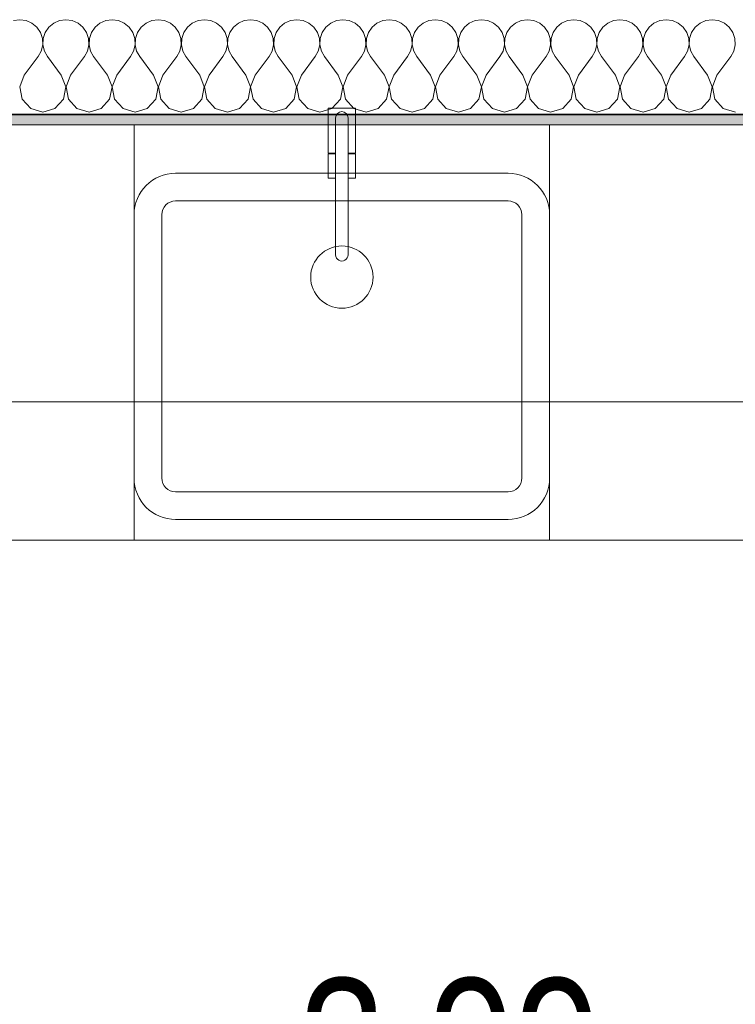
# Model space of a CAD drawing. Header units: metres. Extents: x -7.1 to 26.5, y -14.7 to 18.1.
# Tile 30 of 182: x 3.7 to 4.7, y 2.3 to 3.7. Entities that reach past the tile are written whole.
import ezdxf

# ---------------------------------------------------------------- set-up
doc = ezdxf.new("R2010")
doc.units = ezdxf.units.M
doc.header["$PDMODE"] = 65
doc.linetypes.add('AUSGEZOGEN', pattern=[0])
for name, color, linetype in [('XR$1$015 Innenwände', 7, 'AUSGEZOGEN'), ('XR$1$015 Innenwände Schichttrennlinien', 7, 'AUSGEZOGEN'), ('XR$1$065 Möbel Einrichtung', 7, 'AUSGEZOGEN'), ('XR$1$080 Raumdefinitionen Kontur', 7, 'AUSGEZOGEN'), ('XR$2$105 Bemassungen 100', 7, 'AUSGEZOGEN'), ('XR$3$015 Innenwände Bauteilschraffuren', 7, 'AUSGEZOGEN')]:
    doc.layers.add(name, color=color, linetype=linetype)
doc.styles.add('ARIAL', font='arial.ttf')
doc.dimstyles.new('DIMSTYLE_3', dxfattribs={"dimtxt": 0.2, "dimasz": 0.3, "dimexe": 0, "dimexo": 0, "dimgap": 0.1, "dimtad": 2, "dimrnd": 0.005, "dimzin": 4, "dimdsep": 46, "dimtxsty": 'ARIAL', "dimblk1": 'ALL_ML_STRICH', "dimblk2": 'ALL_ML_STRICH', "dimsah": 1, "dimcen": 0, "dimclrd": 7, "dimclre": 7, "dimclrt": 7, "dimadec": 0, "dimazin": 0, "dimtfac": 1, "dimtdec": 0, "dimtix": 1, "dimtmove": 2, "dimatfit": 3, "dimfxl": 0, "dimtzin": 0, "dimlwd": 0, "dimlwe": 18, "dimarcsym": 0})

# ---------------------------------------------------------------- blocks, each defined once
blk = doc.blocks.new('COMPLEXOBJECT_38')
at = {"layer": 'XR$1$065 Möbel Einrichtung', "color": 8, "linetype": 'AUSGEZOGEN', "lineweight": 13, "transparency": 33554687}
for p, q in [((3.8918, 3.5135), (4.1318, 3.5135)), ((4.1318, 3.5135), (4.3718, 3.5135)), ((3.8318, 3.0735), (3.8318, 3.4535)), ((4.4318, 3.4535), (4.4318, 3.0735)), ((4.3718, 3.0135), (3.8918, 3.0135))]:
    blk.add_line(p, q, dxfattribs=at)
for centre, start, end in [((3.8918, 3.4535), 90, 180), ((4.3718, 3.4535), 0, 90), ((3.8918, 3.0735), 180, 270), ((4.3718, 3.0735), 270, 0)]:
    blk.add_arc(centre, 0.06, start, end, dxfattribs=at)
blk = doc.blocks.new('COMPLEXOBJECT_39')
at = {"layer": 'XR$1$065 Möbel Einrichtung', "color": 8, "linetype": 'AUSGEZOGEN', "lineweight": 13, "transparency": 33554687}
for p, q in [((4.1228, 3.5935), (4.1228, 3.3956)), ((4.1408, 3.3957), (4.1408, 3.5935))]:
    blk.add_line(p, q, dxfattribs=at)
for centre, start, end in [((4.1318, 3.5935), 0, 180), ((4.1318, 3.3956), 180.1472, 0.1472)]:
    blk.add_arc(centre, 0.009, start, end, dxfattribs=at)
blk = doc.blocks.new('COMPLEXOBJECT_40')
at = {"layer": 'XR$1$065 Möbel Einrichtung', "color": 8, "linetype": 'AUSGEZOGEN', "lineweight": 13, "transparency": 33554687}
for points in [[(4.1408, 3.5935), (4.1408, 3.5425), (4.1517, 3.5425), (4.1517, 3.6075), (4.1118, 3.6075), (4.1118, 3.5425)], [(4.1118, 3.5425), (4.1228, 3.5425), (4.1228, 3.5935)]]:
    blk.add_lwpolyline(points, dxfattribs=at)
blk.add_arc((4.1318, 3.5935), 0.009, 0, 180, dxfattribs=at)
blk = doc.blocks.new('ALL_ML_STRICH')
at = {"color": 0, "linetype": 'ByBlock', "lineweight": -2}
for p, q in [((0, -0.5), (0, 0.5)), ((-0.3, -0.3), (0.3, 0.3)), ((-1, 0), (0.5, 0))]:
    blk.add_line(p, q, dxfattribs=at)
blk = doc.blocks.new('*D157')
at = {"layer": 'DEFPOINTS', "color": 7, "linetype": 'AUSGEZOGEN', "lineweight": 18, "transparency": 16777216}
for p in [(6.2718, 2.513), (2.2818, 2.0461), (2.2818, 2.0461)]:
    blk.add_point(p, dxfattribs=at)
at = {"layer": 'XR$2$105 Bemassungen 100', "color": 7, "linetype": 'AUSGEZOGEN', "lineweight": -2, "transparency": 16777216}
for p, q in [((6.2718, 2.7835), (6.2718, 2.0461)), ((2.2818, 2.0461), (2.2818, 2.0461)), ((2.2818, 2.0461), (6.2718, 2.0461))]:
    blk.add_line(p, q, dxfattribs=at)
at = {"layer": 'XR$2$105 Bemassungen 100', "color": 7, "linetype": 'AUSGEZOGEN', "lineweight": 18, "transparency": 16777216, "xscale": 0.3, "yscale": 0.3, "zscale": 0.3, "rotation": 180}
blk.add_blockref('ALL_ML_STRICH', (2.2818, 2.0461), dxfattribs=at)
at = {"layer": 'XR$2$105 Bemassungen 100', "color": 7, "linetype": 'AUSGEZOGEN', "lineweight": 18, "transparency": 16777216, "xscale": 0.3, "yscale": 0.3, "zscale": 0.3}
blk.add_blockref('ALL_ML_STRICH', (6.2718, 2.0461), dxfattribs=at)
at = {"layer": 'XR$2$105 Bemassungen 100', "color": 7, "linetype": 'AUSGEZOGEN', "lineweight": 18, "transparency": 16777216, "insert": (4.2882, 2.2496), "char_height": 0.2, "width": 0.64, "attachment_point": 5, "style": 'ARIAL'}
blk.add_mtext('\\W0.80;\\A1;{\\A1;{3.99\\H0.132000;\\S^ ;}}', dxfattribs=at)
blk = doc.blocks.new('COMPLEXOBJECT_166')
at = {"layer": 'XR$3$015 Innenwände Bauteilschraffuren', "color": 8, "linetype": 'AUSGEZOGEN', "lineweight": 13, "transparency": 33554687}
for p, q in [((3.6667, 3.7352), (3.6576, 3.7339)), ((3.6758, 3.7339), (3.6667, 3.7352)), ((3.6842, 3.7302), (3.6758, 3.7339)), ((3.6913, 3.7243), (3.6842, 3.7302)), ((3.7158, 3.7302), (3.7087, 3.7243)), ((3.7242, 3.7339), (3.7158, 3.7302)), ((3.7333, 3.7352), (3.7242, 3.7339)), ((3.7424, 3.7339), (3.7333, 3.7352)), ((3.7509, 3.7302), (3.7424, 3.7339)), ((3.7579, 3.7243), (3.7509, 3.7302)), ((3.7825, 3.7302), (3.7754, 3.7243)), ((3.7909, 3.7339), (3.7825, 3.7302)), ((3.8, 3.7352), (3.7909, 3.7339)), ((3.8091, 3.7339), (3.8, 3.7352)), ((3.8175, 3.7302), (3.8091, 3.7339)), ((3.8246, 3.7243), (3.8175, 3.7302)), ((3.8491, 3.7302), (3.8421, 3.7243)), ((3.8576, 3.7339), (3.8491, 3.7302)), ((3.8667, 3.7352), (3.8576, 3.7339)), ((3.8758, 3.7339), (3.8667, 3.7352)), ((3.8842, 3.7302), (3.8758, 3.7339)), ((3.8913, 3.7243), (3.8842, 3.7302)), ((3.9158, 3.7302), (3.9087, 3.7243)), ((3.9242, 3.7339), (3.9158, 3.7302)), ((3.9333, 3.7352), (3.9242, 3.7339)), ((3.9424, 3.7339), (3.9333, 3.7352)), ((3.9509, 3.7302), (3.9424, 3.7339)), ((3.9579, 3.7243), (3.9509, 3.7302)), ((3.9825, 3.7302), (3.9754, 3.7243)), ((3.9909, 3.7339), (3.9825, 3.7302)), ((4, 3.7352), (3.9909, 3.7339)), ((4.0091, 3.7339), (4, 3.7352)), ((4.0175, 3.7302), (4.0091, 3.7339)), ((4.0246, 3.7243), (4.0175, 3.7302)), ((4.0491, 3.7302), (4.0421, 3.7243)), ((4.0576, 3.7339), (4.0491, 3.7302)), ((4.0667, 3.7352), (4.0576, 3.7339)), ((4.0758, 3.7339), (4.0667, 3.7352)), ((4.0842, 3.7302), (4.0758, 3.7339)), ((4.0913, 3.7243), (4.0842, 3.7302)), ((4.1158, 3.7302), (4.1087, 3.7243)), ((4.1242, 3.7339), (4.1158, 3.7302)), ((4.1333, 3.7352), (4.1242, 3.7339)), ((4.1424, 3.7339), (4.1333, 3.7352)), ((4.1509, 3.7302), (4.1424, 3.7339)), ((4.1579, 3.7243), (4.1509, 3.7302)), ((4.1825, 3.7302), (4.1754, 3.7243)), ((4.1909, 3.7339), (4.1825, 3.7302)), ((4.2, 3.7352), (4.1909, 3.7339)), ((4.2091, 3.7339), (4.2, 3.7352)), ((4.2175, 3.7302), (4.2091, 3.7339)), ((4.2246, 3.7243), (4.2175, 3.7302)), ((4.2491, 3.7302), (4.2421, 3.7243)), ((4.2576, 3.7339), (4.2491, 3.7302)), ((4.2667, 3.7352), (4.2576, 3.7339)), ((4.2758, 3.7339), (4.2667, 3.7352)), ((4.2842, 3.7302), (4.2758, 3.7339)), ((4.2913, 3.7243), (4.2842, 3.7302)), ((4.3158, 3.7302), (4.3087, 3.7243)), ((4.3242, 3.7339), (4.3158, 3.7302)), ((4.3333, 3.7352), (4.3242, 3.7339)), ((4.3424, 3.7339), (4.3333, 3.7352)), ((4.3509, 3.7302), (4.3424, 3.7339)), ((4.3579, 3.7243), (4.3509, 3.7302)), ((4.3825, 3.7302), (4.3754, 3.7243)), ((4.3909, 3.7339), (4.3825, 3.7302)), ((4.4, 3.7352), (4.3909, 3.7339)), ((4.4091, 3.7339), (4.4, 3.7352)), ((4.4175, 3.7302), (4.4091, 3.7339)), ((4.4246, 3.7243), (4.4175, 3.7302)), ((4.4491, 3.7302), (4.4421, 3.7243)), ((4.4576, 3.7339), (4.4491, 3.7302)), ((4.4667, 3.7352), (4.4576, 3.7339)), ((4.4758, 3.7339), (4.4667, 3.7352)), ((4.4842, 3.7302), (4.4758, 3.7339)), ((4.4913, 3.7243), (4.4842, 3.7302)), ((4.5158, 3.7302), (4.5087, 3.7243)), ((4.5242, 3.7339), (4.5158, 3.7302)), ((4.5333, 3.7352), (4.5242, 3.7339)), ((4.5424, 3.7339), (4.5333, 3.7352)), ((4.5509, 3.7302), (4.5424, 3.7339)), ((4.5579, 3.7243), (4.5509, 3.7302)), ((4.5825, 3.7302), (4.5754, 3.7243)), ((4.5909, 3.7339), (4.5825, 3.7302)), ((4.6, 3.7352), (4.5909, 3.7339)), ((4.6091, 3.7339), (4.6, 3.7352)), ((4.6175, 3.7302), (4.6091, 3.7339)), ((4.6246, 3.7243), (4.6175, 3.7302)), ((4.6491, 3.7302), (4.6421, 3.7243)), ((4.6576, 3.7339), (4.6491, 3.7302)), ((4.6667, 3.7352), (4.6576, 3.7339)), ((4.6758, 3.7339), (4.6667, 3.7352)), ((4.6842, 3.7302), (4.6758, 3.7339)), ((4.6913, 3.7243), (4.6842, 3.7302)), ((3.6965, 3.7167), (3.6913, 3.7243)), ((3.6994, 3.708), (3.6965, 3.7167)), ((3.7035, 3.7167), (3.7006, 3.708)), ((3.7087, 3.7243), (3.7035, 3.7167)), ((3.7631, 3.7167), (3.7579, 3.7243)), ((3.7661, 3.708), (3.7631, 3.7167)), ((3.7702, 3.7167), (3.7672, 3.708)), ((3.7754, 3.7243), (3.7702, 3.7167)), ((3.8298, 3.7167), (3.8246, 3.7243)), ((3.8328, 3.708), (3.8298, 3.7167)), ((3.8369, 3.7167), (3.8339, 3.708)), ((3.8421, 3.7243), (3.8369, 3.7167)), ((3.8965, 3.7167), (3.8913, 3.7243)), ((3.8994, 3.708), (3.8965, 3.7167)), ((3.9035, 3.7167), (3.9006, 3.708)), ((3.9087, 3.7243), (3.9035, 3.7167)), ((3.9631, 3.7167), (3.9579, 3.7243)), ((3.9661, 3.708), (3.9631, 3.7167)), ((3.9702, 3.7167), (3.9672, 3.708)), ((3.9754, 3.7243), (3.9702, 3.7167)), ((4.0298, 3.7167), (4.0246, 3.7243)), ((4.0328, 3.708), (4.0298, 3.7167)), ((4.0369, 3.7167), (4.0339, 3.708)), ((4.0421, 3.7243), (4.0369, 3.7167)), ((4.0965, 3.7167), (4.0913, 3.7243)), ((4.0994, 3.708), (4.0965, 3.7167)), ((4.1035, 3.7167), (4.1006, 3.708)), ((4.1087, 3.7243), (4.1035, 3.7167)), ((4.1631, 3.7167), (4.1579, 3.7243)), ((4.1661, 3.708), (4.1631, 3.7167)), ((4.1702, 3.7167), (4.1672, 3.708)), ((4.1754, 3.7243), (4.1702, 3.7167)), ((4.2298, 3.7167), (4.2246, 3.7243)), ((4.2328, 3.708), (4.2298, 3.7167)), ((4.2369, 3.7167), (4.2339, 3.708)), ((4.2421, 3.7243), (4.2369, 3.7167)), ((4.2965, 3.7167), (4.2913, 3.7243)), ((4.2994, 3.708), (4.2965, 3.7167)), ((4.3035, 3.7167), (4.3006, 3.708)), ((4.3087, 3.7243), (4.3035, 3.7167)), ((4.3631, 3.7167), (4.3579, 3.7243)), ((4.3661, 3.708), (4.3631, 3.7167)), ((4.3702, 3.7167), (4.3672, 3.708)), ((4.3754, 3.7243), (4.3702, 3.7167)), ((4.4298, 3.7167), (4.4246, 3.7243)), ((4.4328, 3.708), (4.4298, 3.7167)), ((4.4369, 3.7167), (4.4339, 3.708)), ((4.4421, 3.7243), (4.4369, 3.7167)), ((4.4965, 3.7167), (4.4913, 3.7243)), ((4.4994, 3.708), (4.4965, 3.7167)), ((4.5035, 3.7167), (4.5006, 3.708)), ((4.5087, 3.7243), (4.5035, 3.7167)), ((4.5631, 3.7167), (4.5579, 3.7243)), ((4.5661, 3.708), (4.5631, 3.7167)), ((4.5702, 3.7167), (4.5672, 3.708)), ((4.5754, 3.7243), (4.5702, 3.7167)), ((4.6298, 3.7167), (4.6246, 3.7243)), ((4.6328, 3.708), (4.6298, 3.7167)), ((4.6369, 3.7167), (4.6339, 3.708)), ((4.6421, 3.7243), (4.6369, 3.7167)), ((4.6965, 3.7167), (4.6913, 3.7243)), ((4.6994, 3.708), (4.6965, 3.7167)), ((3.6978, 3.6899), (3.6999, 3.6988)), ((3.6999, 3.6988), (3.6994, 3.708)), ((3.7006, 3.708), (3.7001, 3.6988)), ((3.7001, 3.6988), (3.7022, 3.6899)), ((3.7645, 3.6899), (3.7665, 3.6988)), ((3.7665, 3.6988), (3.7661, 3.708)), ((3.7672, 3.708), (3.7668, 3.6988)), ((3.7668, 3.6988), (3.7689, 3.6899)), ((3.8311, 3.6899), (3.8332, 3.6988)), ((3.8332, 3.6988), (3.8328, 3.708)), ((3.8339, 3.708), (3.8335, 3.6988)), ((3.8335, 3.6988), (3.8355, 3.6899)), ((3.8978, 3.6899), (3.8999, 3.6988)), ((3.8999, 3.6988), (3.8994, 3.708)), ((3.9006, 3.708), (3.9001, 3.6988)), ((3.9001, 3.6988), (3.9022, 3.6899)), ((3.9645, 3.6899), (3.9665, 3.6988)), ((3.9665, 3.6988), (3.9661, 3.708)), ((3.9672, 3.708), (3.9668, 3.6988)), ((3.9668, 3.6988), (3.9689, 3.6899)), ((4.0311, 3.6899), (4.0332, 3.6988)), ((4.0332, 3.6988), (4.0328, 3.708)), ((4.0339, 3.708), (4.0335, 3.6988)), ((4.0335, 3.6988), (4.0355, 3.6899)), ((4.0978, 3.6899), (4.0999, 3.6988)), ((4.0999, 3.6988), (4.0994, 3.708)), ((4.1006, 3.708), (4.1001, 3.6988)), ((4.1001, 3.6988), (4.1022, 3.6899)), ((4.1645, 3.6899), (4.1665, 3.6988)), ((4.1665, 3.6988), (4.1661, 3.708)), ((4.1672, 3.708), (4.1668, 3.6988)), ((4.1668, 3.6988), (4.1689, 3.6899)), ((4.2311, 3.6899), (4.2332, 3.6988)), ((4.2332, 3.6988), (4.2328, 3.708)), ((4.2339, 3.708), (4.2335, 3.6988)), ((4.2335, 3.6988), (4.2355, 3.6899)), ((4.2978, 3.6899), (4.2999, 3.6988)), ((4.2999, 3.6988), (4.2994, 3.708)), ((4.3006, 3.708), (4.3001, 3.6988)), ((4.3001, 3.6988), (4.3022, 3.6899)), ((4.3645, 3.6899), (4.3665, 3.6988)), ((4.3665, 3.6988), (4.3661, 3.708)), ((4.3672, 3.708), (4.3668, 3.6988)), ((4.3668, 3.6988), (4.3689, 3.6899)), ((4.4311, 3.6899), (4.4332, 3.6988)), ((4.4332, 3.6988), (4.4328, 3.708)), ((4.4339, 3.708), (4.4335, 3.6988)), ((4.4335, 3.6988), (4.4355, 3.6899)), ((4.4978, 3.6899), (4.4999, 3.6988)), ((4.4999, 3.6988), (4.4994, 3.708)), ((4.5006, 3.708), (4.5001, 3.6988)), ((4.5001, 3.6988), (4.5022, 3.6899)), ((4.5645, 3.6899), (4.5665, 3.6988)), ((4.5665, 3.6988), (4.5661, 3.708)), ((4.5672, 3.708), (4.5668, 3.6988)), ((4.5668, 3.6988), (4.5689, 3.6899)), ((4.6311, 3.6899), (4.6332, 3.6988)), ((4.6332, 3.6988), (4.6328, 3.708)), ((4.6339, 3.708), (4.6335, 3.6988)), ((4.6335, 3.6988), (4.6355, 3.6899)), ((4.6978, 3.6899), (4.6999, 3.6988)), ((4.6999, 3.6988), (4.6994, 3.708)), ((3.6933, 3.6818), (3.6978, 3.6899)), ((3.7022, 3.6899), (3.7067, 3.6818)), ((3.76, 3.6818), (3.7645, 3.6899)), ((3.7689, 3.6899), (3.7733, 3.6818)), ((3.8267, 3.6818), (3.8311, 3.6899)), ((3.8355, 3.6899), (3.84, 3.6818)), ((3.8933, 3.6818), (3.8978, 3.6899)), ((3.9022, 3.6899), (3.9067, 3.6818)), ((3.96, 3.6818), (3.9645, 3.6899)), ((3.9689, 3.6899), (3.9733, 3.6818)), ((4.0267, 3.6818), (4.0311, 3.6899)), ((4.0355, 3.6899), (4.04, 3.6818)), ((4.0933, 3.6818), (4.0978, 3.6899)), ((4.1022, 3.6899), (4.1067, 3.6818)), ((4.16, 3.6818), (4.1645, 3.6899)), ((4.1689, 3.6899), (4.1733, 3.6818)), ((4.2267, 3.6818), (4.2311, 3.6899)), ((4.2355, 3.6899), (4.24, 3.6818)), ((4.2933, 3.6818), (4.2978, 3.6899)), ((4.3022, 3.6899), (4.3067, 3.6818)), ((4.36, 3.6818), (4.3645, 3.6899)), ((4.3689, 3.6899), (4.3733, 3.6818)), ((4.4267, 3.6818), (4.4311, 3.6899)), ((4.4355, 3.6899), (4.44, 3.6818)), ((4.4933, 3.6818), (4.4978, 3.6899)), ((4.5022, 3.6899), (4.5067, 3.6818)), ((4.56, 3.6818), (4.5645, 3.6899)), ((4.5689, 3.6899), (4.5733, 3.6818)), ((4.6267, 3.6818), (4.6311, 3.6899)), ((4.6355, 3.6899), (4.64, 3.6818)), ((4.6933, 3.6818), (4.6978, 3.6899)), ((3.6733, 3.6552), (3.6933, 3.6818)), ((3.7267, 3.6552), (3.7067, 3.6818)), ((3.74, 3.6552), (3.76, 3.6818)), ((3.7933, 3.6552), (3.7733, 3.6818)), ((3.8067, 3.6552), (3.8267, 3.6818)), ((3.86, 3.6552), (3.84, 3.6818)), ((3.8733, 3.6552), (3.8933, 3.6818)), ((3.9267, 3.6552), (3.9067, 3.6818)), ((3.94, 3.6552), (3.96, 3.6818)), ((3.9933, 3.6552), (3.9733, 3.6818)), ((4.0067, 3.6552), (4.0267, 3.6818)), ((4.06, 3.6552), (4.04, 3.6818)), ((4.0733, 3.6552), (4.0933, 3.6818)), ((4.1267, 3.6552), (4.1067, 3.6818)), ((4.14, 3.6552), (4.16, 3.6818)), ((4.1933, 3.6552), (4.1733, 3.6818)), ((4.2067, 3.6552), (4.2267, 3.6818)), ((4.26, 3.6552), (4.24, 3.6818)), ((4.2733, 3.6552), (4.2933, 3.6818)), ((4.3267, 3.6552), (4.3067, 3.6818)), ((4.34, 3.6552), (4.36, 3.6818)), ((4.3933, 3.6552), (4.3733, 3.6818)), ((4.4067, 3.6552), (4.4267, 3.6818)), ((4.46, 3.6552), (4.44, 3.6818)), ((4.4733, 3.6552), (4.4933, 3.6818)), ((4.5267, 3.6552), (4.5067, 3.6818)), ((4.54, 3.6552), (4.56, 3.6818)), ((4.5933, 3.6552), (4.5733, 3.6818)), ((4.6067, 3.6552), (4.6267, 3.6818)), ((4.66, 3.6552), (4.64, 3.6818)), ((4.6733, 3.6552), (4.6933, 3.6818)), ((3.6733, 3.6552), (3.6668, 3.6382)), ((3.7332, 3.6382), (3.7267, 3.6552)), ((3.74, 3.6552), (3.7335, 3.6382)), ((3.7999, 3.6382), (3.7933, 3.6552)), ((3.8067, 3.6552), (3.8001, 3.6382)), ((3.8665, 3.6382), (3.86, 3.6552)), ((3.8733, 3.6552), (3.8668, 3.6382)), ((3.9332, 3.6382), (3.9267, 3.6552)), ((3.94, 3.6552), (3.9335, 3.6382)), ((3.9999, 3.6382), (3.9933, 3.6552)), ((4.0067, 3.6552), (4.0001, 3.6382)), ((4.0665, 3.6382), (4.06, 3.6552)), ((4.0733, 3.6552), (4.0668, 3.6382)), ((4.1332, 3.6382), (4.1267, 3.6552)), ((4.14, 3.6552), (4.1335, 3.6382)), ((4.1999, 3.6382), (4.1933, 3.6552)), ((4.2067, 3.6552), (4.2001, 3.6382)), ((4.2665, 3.6382), (4.26, 3.6552)), ((4.2733, 3.6552), (4.2668, 3.6382)), ((4.3332, 3.6382), (4.3267, 3.6552)), ((4.34, 3.6552), (4.3335, 3.6382)), ((4.3999, 3.6382), (4.3933, 3.6552)), ((4.4067, 3.6552), (4.4001, 3.6382)), ((4.4665, 3.6382), (4.46, 3.6552)), ((4.4733, 3.6552), (4.4668, 3.6382)), ((4.5332, 3.6382), (4.5267, 3.6552)), ((4.54, 3.6552), (4.5335, 3.6382)), ((4.5999, 3.6382), (4.5933, 3.6552)), ((4.6067, 3.6552), (4.6001, 3.6382)), ((4.6665, 3.6382), (4.66, 3.6552)), ((4.6733, 3.6552), (4.6668, 3.6382)), ((3.6668, 3.6382), (3.6702, 3.6203)), ((3.7298, 3.6203), (3.7332, 3.6382)), ((3.7335, 3.6382), (3.7369, 3.6203)), ((3.7965, 3.6203), (3.7999, 3.6382)), ((3.8001, 3.6382), (3.8035, 3.6203)), ((3.8631, 3.6203), (3.8665, 3.6382)), ((3.8668, 3.6382), (3.8702, 3.6203)), ((3.9298, 3.6203), (3.9332, 3.6382)), ((3.9335, 3.6382), (3.9369, 3.6203)), ((3.9965, 3.6203), (3.9999, 3.6382)), ((4.0001, 3.6382), (4.0035, 3.6203)), ((4.0631, 3.6203), (4.0665, 3.6382)), ((4.0668, 3.6382), (4.0702, 3.6203)), ((4.1298, 3.6203), (4.1332, 3.6382)), ((4.1335, 3.6382), (4.1369, 3.6203)), ((4.1965, 3.6203), (4.1999, 3.6382)), ((4.2001, 3.6382), (4.2035, 3.6203)), ((4.2631, 3.6203), (4.2665, 3.6382)), ((4.2668, 3.6382), (4.2702, 3.6203)), ((4.3298, 3.6203), (4.3332, 3.6382)), ((4.3335, 3.6382), (4.3369, 3.6203)), ((4.3965, 3.6203), (4.3999, 3.6382)), ((4.4001, 3.6382), (4.4035, 3.6203)), ((4.4631, 3.6203), (4.4665, 3.6382)), ((4.4668, 3.6382), (4.4702, 3.6203)), ((4.5298, 3.6203), (4.5332, 3.6382)), ((4.5335, 3.6382), (4.5369, 3.6203)), ((4.5965, 3.6203), (4.5999, 3.6382)), ((4.6001, 3.6382), (4.6035, 3.6203)), ((4.6631, 3.6203), (4.6665, 3.6382)), ((4.6668, 3.6382), (4.6702, 3.6203)), ((3.6702, 3.6203), (3.6825, 3.6068)), ((3.7175, 3.6068), (3.7298, 3.6203)), ((3.7369, 3.6203), (3.7491, 3.6068)), ((3.7842, 3.6068), (3.7965, 3.6203)), ((3.8035, 3.6203), (3.8158, 3.6068)), ((3.8509, 3.6068), (3.8631, 3.6203)), ((3.8702, 3.6203), (3.8825, 3.6068)), ((3.9175, 3.6068), (3.9298, 3.6203)), ((3.9369, 3.6203), (3.9491, 3.6068)), ((3.9842, 3.6068), (3.9965, 3.6203)), ((4.0035, 3.6203), (4.0158, 3.6068)), ((4.0509, 3.6068), (4.0631, 3.6203)), ((4.0702, 3.6203), (4.0825, 3.6068)), ((4.1175, 3.6068), (4.1298, 3.6203)), ((4.1369, 3.6203), (4.1491, 3.6068)), ((4.1842, 3.6068), (4.1965, 3.6203)), ((4.2035, 3.6203), (4.2158, 3.6068)), ((4.2509, 3.6068), (4.2631, 3.6203)), ((4.2702, 3.6203), (4.2825, 3.6068)), ((4.3175, 3.6068), (4.3298, 3.6203)), ((4.3369, 3.6203), (4.3491, 3.6068)), ((4.3842, 3.6068), (4.3965, 3.6203)), ((4.4035, 3.6203), (4.4158, 3.6068)), ((4.4509, 3.6068), (4.4631, 3.6203)), ((4.4702, 3.6203), (4.4825, 3.6068)), ((4.5175, 3.6068), (4.5298, 3.6203)), ((4.5369, 3.6203), (4.5491, 3.6068)), ((4.5842, 3.6068), (4.5965, 3.6203)), ((4.6035, 3.6203), (4.6158, 3.6068)), ((4.6509, 3.6068), (4.6631, 3.6203)), ((4.6702, 3.6203), (4.6825, 3.6068)), ((3.6825, 3.6068), (3.7, 3.6018)), ((3.7, 3.6018), (3.7175, 3.6068)), ((3.7491, 3.6068), (3.7667, 3.6018)), ((3.7667, 3.6018), (3.7842, 3.6068)), ((3.8158, 3.6068), (3.8333, 3.6018)), ((3.8333, 3.6018), (3.8509, 3.6068)), ((3.8825, 3.6068), (3.9, 3.6018)), ((3.9, 3.6018), (3.9175, 3.6068)), ((3.9491, 3.6068), (3.9667, 3.6018)), ((3.9667, 3.6018), (3.9842, 3.6068)), ((4.0158, 3.6068), (4.0333, 3.6018)), ((4.0333, 3.6018), (4.0509, 3.6068)), ((4.0825, 3.6068), (4.1, 3.6018)), ((4.1, 3.6018), (4.1175, 3.6068)), ((4.1491, 3.6068), (4.1667, 3.6018)), ((4.1667, 3.6018), (4.1842, 3.6068)), ((4.2158, 3.6068), (4.2333, 3.6018)), ((4.2333, 3.6018), (4.2509, 3.6068)), ((4.2825, 3.6068), (4.3, 3.6018)), ((4.3, 3.6018), (4.3175, 3.6068)), ((4.3491, 3.6068), (4.3667, 3.6018)), ((4.3667, 3.6018), (4.3842, 3.6068)), ((4.4158, 3.6068), (4.4333, 3.6018)), ((4.4333, 3.6018), (4.4509, 3.6068)), ((4.4825, 3.6068), (4.5, 3.6018)), ((4.5, 3.6018), (4.5175, 3.6068)), ((4.5491, 3.6068), (4.5667, 3.6018)), ((4.5667, 3.6018), (4.5842, 3.6068)), ((4.6158, 3.6068), (4.6333, 3.6018)), ((4.6333, 3.6018), (4.6509, 3.6068)), ((4.6825, 3.6068), (4.7, 3.6018))]:
    blk.add_line(p, q, dxfattribs=at)

msp = doc.modelspace()

# ---------------------------------------------------------------- hatches: boundary and pattern name
at = {"layer": 'XR$3$015 Innenwände Bauteilschraffuren', "linetype": 'AUSGEZOGEN', "lineweight": 13, "true_color": 0x202020, "transparency": 33554687}
msp.add_hatch(color=250, dxfattribs=at).paths.add_polyline_path([(6.2568, 3.5985), (2.2818, 3.5985), (2.2818, 3.5835), (6.2568, 3.5835)])

# ---------------------------------------------------------------- linework, layer by layer
at = {"layer": 'XR$1$015 Innenwände', "color": 7, "linetype": 'AUSGEZOGEN', "lineweight": 18, "transparency": 33554687}
msp.add_line((2.2818, 3.5835), (6.2568, 3.5835), dxfattribs=at)
at = {"layer": 'XR$1$015 Innenwände Schichttrennlinien', "color": 7, "linetype": 'AUSGEZOGEN', "lineweight": 35, "transparency": 33554687}
msp.add_line((2.2818, 3.5985), (6.1168, 3.5985), dxfattribs=at)
at = {"layer": 'XR$1$065 Möbel Einrichtung', "color": 8, "linetype": 'AUSGEZOGEN', "lineweight": 13, "transparency": 33554687}
for p, q in [((6.2518, 3.5835), (2.2818, 3.5835)), ((4.4318, 3.5835), (3.8318, 3.5835)), ((3.8918, 3.4735), (4.1318, 3.4735)), ((4.1318, 3.4735), (4.3718, 3.4735)), ((3.8718, 3.0735), (3.8718, 3.4535)), ((4.3918, 3.4535), (4.3918, 3.0735)), ((3.8318, 2.9835), (3.8318, 3.0735)), ((4.4318, 2.9835), (4.4318, 3.0735)), ((4.3718, 3.0535), (3.8918, 3.0535)), ((6.2518, 2.9835), (2.2818, 2.9835)), ((3.8318, 2.9835), (4.4318, 2.9835))]:
    msp.add_line(p, q, dxfattribs=at)
for points in [[(3.8318, 3.1835), (3.5318, 3.1835), (3.5318, 3.5835), (3.8318, 3.5835), (3.8318, 3.1835)], [(4.4318, 3.1835), (3.8318, 3.1835), (3.8318, 3.5835), (4.4318, 3.5835), (4.4318, 3.1835)], [(5.0318, 3.1835), (4.4318, 3.1835), (4.4318, 3.5835), (5.0318, 3.5835), (5.0318, 3.1835)], [(4.1121, 3.5065), (4.1228, 3.5065), (4.1228, 3.5415), (4.1121, 3.5415), (4.1121, 3.5065)], [(4.1515, 3.5065), (4.1515, 3.5415), (4.1408, 3.5415), (4.1408, 3.5065), (4.1515, 3.5065)]]:
    msp.add_lwpolyline(points, close=True, dxfattribs=at)
msp.add_circle((4.1318, 3.3635), 0.045, dxfattribs=at)
for centre, start, end in [((3.8918, 3.4535), 90, 180), ((4.3718, 3.4535), 0, 90), ((3.8918, 3.0735), 180, 270), ((4.3718, 3.0735), 270, 0)]:
    msp.add_arc(centre, 0.02, start, end, dxfattribs=at)
at = {"layer": 'XR$1$080 Raumdefinitionen Kontur', "color": 8, "linetype": 'AUSGEZOGEN', "lineweight": 13, "transparency": 33554687}
msp.add_lwpolyline([(8.5618, -3.6456), (8.5618, 3.5835), (7.4318, 3.5835), (6.2318, 3.5835), (2.2818, 3.5835), (2.2818, -3.6456), (8.5618, -3.6456)], close=True, dxfattribs=at)

# ---------------------------------------------------------------- block references
at = {"layer": 'XR$1$065 Möbel Einrichtung', "color": 8, "linetype": 'AUSGEZOGEN', "lineweight": 13, "transparency": 33554687}
for name in ['COMPLEXOBJECT_40', 'COMPLEXOBJECT_39', 'COMPLEXOBJECT_38']:
    msp.add_blockref(name, (0, 0), dxfattribs=at)
at = {"layer": 'XR$3$015 Innenwände Bauteilschraffuren', "color": 8, "linetype": 'AUSGEZOGEN', "lineweight": 13, "transparency": 33554687}
msp.add_blockref('COMPLEXOBJECT_166', (0, 0), dxfattribs=at)

# ---------------------------------------------------------------- dimensions: what is measured, and where the dimension line sits
at = {"layer": 'XR$2$105 Bemassungen 100', "color": 7, "linetype": 'AUSGEZOGEN', "lineweight": 18, "transparency": 33554687}
dim = msp.add_linear_dim(base=(6.2718, 2.0461), p1=(2.2818, 2.0461), p2=(6.2718, 2.7835), dimstyle='DIMSTYLE_3', override={"dimpost": '<>', "dimclrd": 7, "dimclre": 7, "dimclrt": 7, "dimlwd": 0, "dimlwe": 18}, dxfattribs=at)
dim.commit()
dim.dimension.update_dxf_attribs({"geometry": '*D157', "text_midpoint": (4.2882, 2.2496), "dimtype": 160})

doc.saveas('drawing.dxf')
